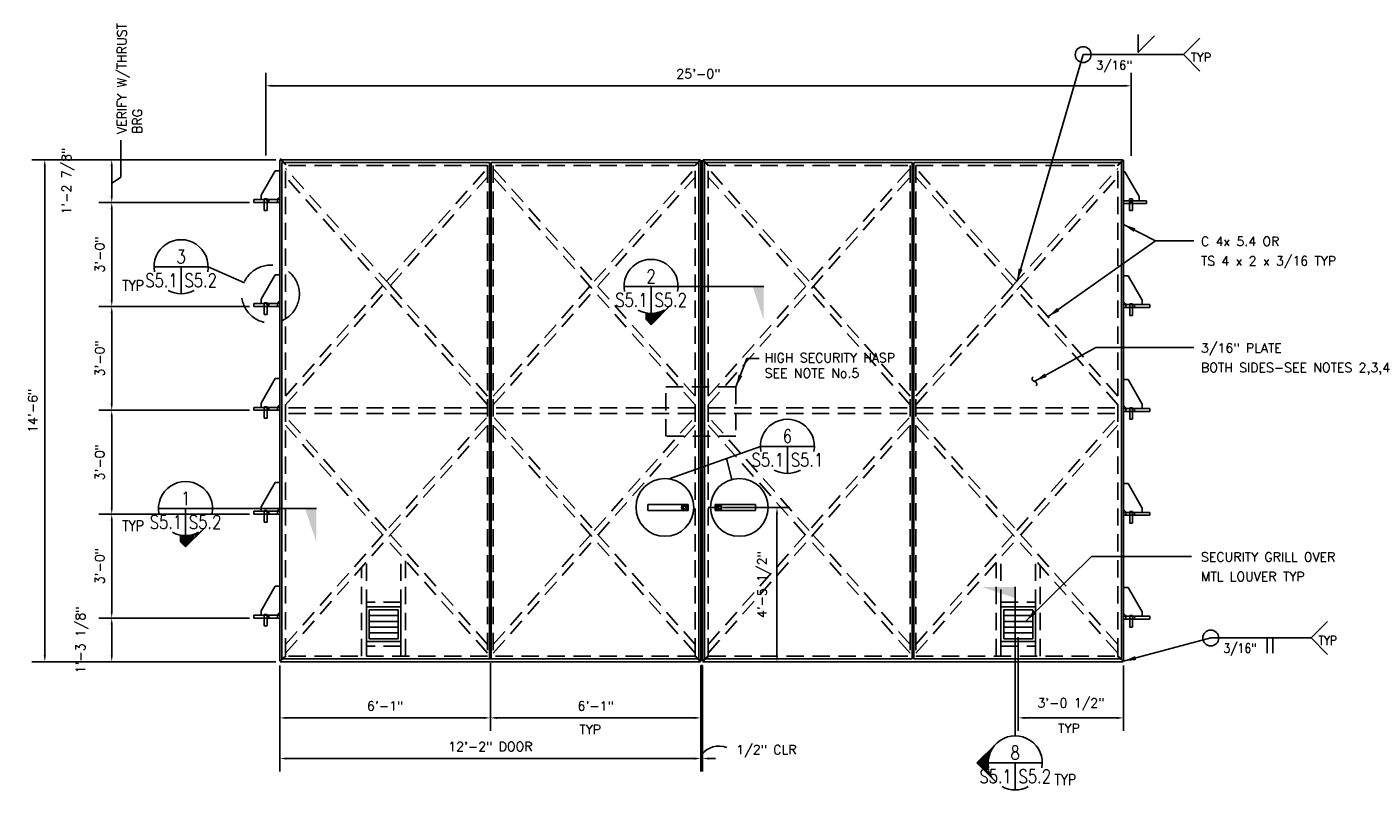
# Model space of a CAD drawing. Header units: feet. Extents: x 2874 to 4198, y -2126 to 3248.
# Tile 1 of 6: x 2889 to 3356, y -2126 to -1861. Entities that reach past the tile are written whole.
import ezdxf
from ezdxf.enums import TextEntityAlignment as Align

# ---------------------------------------------------------------- set-up
doc = ezdxf.new("R2010")
doc.units = ezdxf.units.FT
doc.header["$MEASUREMENT"] = 0
doc.linetypes.add('DASHED', pattern=[0.75, 0.5, -0.25])
doc.linetypes.add('HIDDEN', pattern=[0.375, 0.25, -0.125])
doc.layers.get('0').update_dxf_attribs({"linetype": 'CONTINUOUS'})
doc.layers.get('DEFPOINTS').update_dxf_attribs({"linetype": 'CONTINUOUS'})
for name, color, linetype in [('COM-DIMS', 2, 'CONTINUOUS'), ('S-ANNO-DIMS', 4, 'CONTINUOUS'), ('S-ANNO-TEXT', 2, 'CONTINUOUS'), ('S-ANNO-TEXT-LW10', 2, 'CONTINUOUS'), ('S-ANNO-TEXT-LW15', 2, 'CONTINUOUS'), ('S-ANNO-TEXT-LW15-DASH', 2, 'DASHED'), ('S-DETL-LW04-DASH', 14, 'DASHED'), ('S-DETL-LW15', 4, 'CONTINUOUS'), ('S-DETL-LW15-DASH', 4, 'DASHED'), ('S-DETL-LW15-HIDD', 4, 'HIDDEN')]:
    doc.layers.add(name, color=color, linetype=linetype)
doc.styles.add('DIM-24', font='simplex.shx', dxfattribs={"height": 3.1875})
doc.styles.add('ROMANS', font='simplex.shx')
doc.styles.add('SIMPLEX', font='simplex.shx')
doc.styles.get("Standard").update_dxf_attribs({"font": 'simplex.shx', "height": 0.1})
doc.styles.add('TIGHT', font='SIMPLEX', dxfattribs={"width": 0.85})
doc.dimstyles.new('1TO24', dxfattribs={"dimscale": 24, "dimtxt": 0.125, "dimasz": 0.09375, "dimexe": 0.1875, "dimexo": 0.0625, "dimgap": 0.09375, "dimtad": 1, "dimdec": 4, "dimzin": 3, "dimdsep": 46, "dimlunit": 4, "dimtxsty": 'DIM-24', "dimcen": 0.09375, "dimclrt": 256, "dimadec": 0, "dimazin": 0, "dimtfac": 1, "dimtdec": 4, "dimtofl": 0, "dimtmove": 2, "dimatfit": 3, "dimfxl": 0, "dimfrac": 2, "dimtolj": 1, "dimtzin": 0, "dimarcsym": 0})
doc.dimstyles.new('DIM', dxfattribs={"dimscale": 24, "dimtxt": 0.125, "dimasz": 0.18, "dimexe": 0.09, "dimexo": 0.0625, "dimgap": 0.05, "dimtad": 0, "dimdec": 0, "dimzin": 0, "dimdsep": 46, "dimlunit": 4, "dimtxsty": 'SIMPLEX', "dimcen": 0.09, "dimadec": 0, "dimazin": 0, "dimtfac": 1, "dimtdec": 0, "dimtofl": 0, "dimtmove": 0, "dimatfit": 3, "dimfxl": 0, "dimfrac": 1, "dimtolj": 1, "dimtzin": 0, "dimarcsym": 0})

# ---------------------------------------------------------------- blocks, each defined once
blk = doc.blocks.new('*D14')
at = {"layer": 'DEFPOINTS', "color": 0}
for p in [(2976.62, -2080.73), (3049.62, -2079.91), (3049.62, -2100.36)]:
    blk.add_point(p, dxfattribs=at)
at = {"layer": 'S-ANNO-DIMS', "color": 0, "lineweight": -2}
for p, q in [((2976.62, -2082.23), (2976.62, -2104.86)), ((3049.62, -2081.41), (3049.62, -2104.86)), ((2978.87, -2100.36), (3047.37, -2100.36))]:
    blk.add_line(p, q, dxfattribs=at)
at = {"layer": 'S-ANNO-DIMS', "color": 0}
for points in [[(2978.87, -2099.99), (2978.87, -2100.74), (2976.62, -2100.36)], [(3047.37, -2099.99), (3047.37, -2100.74), (3049.62, -2100.36)]]:
    blk.add_solid(points, dxfattribs=at)
at = {"layer": 'S-ANNO-DIMS', "insert": (3013.12, -2096.22), "char_height": 3.188, "attachment_point": 5, "style": 'DIM-24'}
blk.add_mtext('\\A1;6\'-1"', dxfattribs=at)
blk = doc.blocks.new('*D15')
at = {"layer": 'DEFPOINTS', "color": 0}
for p in [(3049.62, -2079.91), (3122.62, -2080.73), (3122.62, -2100.36)]:
    blk.add_point(p, dxfattribs=at)
at = {"layer": 'S-ANNO-DIMS', "color": 0, "lineweight": -2}
for p, q in [((3122.62, -2082.23), (3122.62, -2104.86)), ((3051.87, -2100.36), (3120.37, -2100.36))]:
    blk.add_line(p, q, dxfattribs=at)
at = {"layer": 'S-ANNO-DIMS', "color": 0}
for points in [[(3051.87, -2099.99), (3051.87, -2100.74), (3049.62, -2100.36)], [(3120.37, -2099.99), (3120.37, -2100.74), (3122.62, -2100.36)]]:
    blk.add_solid(points, dxfattribs=at)
at = {"layer": 'S-ANNO-DIMS', "insert": (3086.12, -2096.22), "char_height": 3.188, "attachment_point": 5, "style": 'DIM-24'}
blk.add_mtext('\\A1;6\'-1"', dxfattribs=at)
blk = doc.blocks.new('*D16')
at = {"layer": 'DEFPOINTS', "color": 0}
for p in [(2976.62, -2080.73), (3122.62, -2080.73), (3122.62, -2114.44)]:
    blk.add_point(p, dxfattribs=at)
at = {"layer": 'S-ANNO-DIMS', "color": 0, "lineweight": -2}
for p, q in [((2976.62, -2082.23), (2976.62, -2118.94)), ((3122.62, -2082.23), (3122.62, -2118.94)), ((2978.87, -2114.44), (3120.37, -2114.44))]:
    blk.add_line(p, q, dxfattribs=at)
at = {"layer": 'S-ANNO-DIMS', "color": 0}
for points in [[(2978.87, -2114.07), (2978.87, -2114.82), (2976.62, -2114.44)], [(3120.37, -2114.07), (3120.37, -2114.82), (3122.62, -2114.44)]]:
    blk.add_solid(points, dxfattribs=at)
at = {"layer": 'S-ANNO-DIMS', "insert": (3049.62, -2110.29), "char_height": 3.1875, "attachment_point": 5, "style": 'DIM-24'}
blk.add_mtext('\\A1;12\'-2" DOOR', dxfattribs=at)
blk = doc.blocks.new('*D17')
at = {"layer": 'DEFPOINTS', "color": 0}
for p in [(2895.14, -1906.91), (2976.79, -1906.91), (2976.79, -2080.91)]:
    blk.add_point(p, dxfattribs=at)
at = {"layer": 'S-ANNO-DIMS', "color": 0, "lineweight": -2}
for p, q in [((2975.29, -1906.91), (2890.64, -1906.91)), ((2895.14, -2078.66), (2895.14, -1909.16)), ((2975.29, -2080.91), (2890.64, -2080.91))]:
    blk.add_line(p, q, dxfattribs=at)
at = {"layer": 'S-ANNO-DIMS', "color": 0}
for points in [[(2894.77, -1909.16), (2895.52, -1909.16), (2895.14, -1906.91)], [(2894.77, -2078.66), (2895.52, -2078.66), (2895.14, -2080.91)]]:
    blk.add_solid(points, dxfattribs=at)
at = {"layer": 'S-ANNO-DIMS', "insert": (2890.99, -1993.91), "char_height": 3.188, "attachment_point": 5, "rotation": 90, "style": 'DIM-24'}
blk.add_mtext('\\A1;14\'-6"', dxfattribs=at)
blk = doc.blocks.new('*D20')
at = {"layer": 'DEFPOINTS', "color": 0}
for p in [(3271.74, -1881.3), (2971.74, -1906.91), (3271.74, -1907.12)]:
    blk.add_point(p, dxfattribs=at)
at = {"layer": 'S-ANNO-DIMS', "color": 0, "lineweight": -2}
for p, q in [((2971.74, -1905.41), (2971.74, -1876.8)), ((3271.74, -1905.62), (3271.74, -1876.8)), ((2973.99, -1881.3), (3269.49, -1881.3))]:
    blk.add_line(p, q, dxfattribs=at)
at = {"layer": 'S-ANNO-DIMS', "color": 0}
for points in [[(2973.99, -1880.92), (2973.99, -1881.67), (2971.74, -1881.3)], [(3269.49, -1880.92), (3269.49, -1881.67), (3271.74, -1881.3)]]:
    blk.add_solid(points, dxfattribs=at)
at = {"layer": 'S-ANNO-DIMS', "insert": (3121.74, -1877.15), "char_height": 3.188, "attachment_point": 5, "style": 'DIM-24'}
blk.add_mtext('\\A1;25\'-0"', dxfattribs=at)
blk = doc.blocks.new('*D21')
at = {"layer": 'DEFPOINTS', "color": 0}
for p in [(3232.62, -2070.91), (3269.12, -2080.73), (3269.12, -2100.36)]:
    blk.add_point(p, dxfattribs=at)
at = {"layer": 'S-ANNO-DIMS', "color": 0, "lineweight": -2}
for p, q in [((3232.62, -2072.41), (3232.62, -2104.86)), ((3269.12, -2082.23), (3269.12, -2104.86)), ((3234.87, -2100.36), (3266.87, -2100.36))]:
    blk.add_line(p, q, dxfattribs=at)
at = {"layer": 'S-ANNO-DIMS', "color": 0}
for points in [[(3234.87, -2099.99), (3234.87, -2100.74), (3232.62, -2100.36)], [(3266.87, -2099.99), (3266.87, -2100.74), (3269.12, -2100.36)]]:
    blk.add_solid(points, dxfattribs=at)
at = {"layer": 'S-ANNO-DIMS', "insert": (3250.87, -2095.68), "char_height": 3.1875, "attachment_point": 5, "style": 'DIM-24'}
blk.add_mtext('\\A1;3\'-0 1/2"', dxfattribs=at)
blk = doc.blocks.new('*D22')
at = {"layer": 'DEFPOINTS', "color": 0}
for p in [(3128.87, -2027.41), (3141.92, -2080.91), (3148.97, -2080.91)]:
    blk.add_point(p, dxfattribs=at)
at = {"layer": 'S-ANNO-DIMS', "color": 0, "lineweight": -2}
for p, q in [((3130.37, -2027.41), (3153.47, -2027.41)), ((3148.97, -2029.66), (3148.97, -2078.66)), ((3143.42, -2080.91), (3153.47, -2080.91))]:
    blk.add_line(p, q, dxfattribs=at)
at = {"layer": 'S-ANNO-DIMS', "color": 0}
for points in [[(3148.59, -2029.66), (3149.34, -2029.66), (3148.97, -2027.41)], [(3148.59, -2078.66), (3149.34, -2078.66), (3148.97, -2080.91)]]:
    blk.add_solid(points, dxfattribs=at)
at = {"layer": 'S-ANNO-DIMS', "insert": (3144.29, -2054.16), "char_height": 3.1875, "attachment_point": 5, "rotation": 90, "style": 'DIM-24'}
blk.add_mtext('\\A1;4\'-5 1/2"', dxfattribs=at)
blk = doc.blocks.new('*D23')
at = {"layer": 'DEFPOINTS', "color": 0}
for p in [(3122.62, -2080.73), (3123.12, -2080.73), (3123.12, -2114.44)]:
    blk.add_point(p, dxfattribs=at)
at = {"layer": 'S-ANNO-DIMS', "color": 0, "lineweight": -2}
for p, q in [((3122.62, -2082.23), (3122.62, -2118.94)), ((3123.12, -2082.23), (3123.12, -2118.94)), ((3120.37, -2114.44), (3118.12, -2114.44)), ((3125.37, -2114.44), (3127.62, -2114.44))]:
    blk.add_line(p, q, dxfattribs=at)
at = {"layer": 'S-ANNO-DIMS', "color": 0}
for points in [[(3120.37, -2114.07), (3120.37, -2114.82), (3122.62, -2114.44)], [(3125.37, -2114.07), (3125.37, -2114.82), (3123.12, -2114.44)]]:
    blk.add_solid(points, dxfattribs=at)
at = {"layer": 'S-ANNO-DIMS', "insert": (3145.3, -2111.92), "char_height": 3.1875, "attachment_point": 5, "style": 'DIM-24'}
blk.add_mtext('\\A1;1/2" CLR', dxfattribs=at)
blk = doc.blocks.new('DETTAG')
at = {"linetype": 'Continuous'}
blk.add_line((-0.25, 0), (0.25, 0), dxfattribs=at)
blk.add_line((0, 0), (0, -0.25))
for start, end in [(349.193077, 190.806923), (241.044976, 298.955024)]:
    blk.add_arc((0, 0), 0.25, start, end)
at = {"style": 'TIGHT', "width": 0.8}
blk.add_attdef('NO', text='', height=0.125, dxfattribs=at).set_placement((0, 0.03125), align=Align.CENTER)
blk.add_attdef('FROM', text='', height=0.125, dxfattribs=at).set_placement((-0.03125, -0.1875), align=Align.RIGHT)
blk.add_attdef('TO', (0.03125, -0.1875), '', height=0.125, dxfattribs=at)
blk = doc.blocks.new('ARROWRW')
for q in [(0.177, 0.177), (0.307, -0.047)]:
    blk.add_line((0.354, 0), q)
at = {"color": 0, "linetype": 'Continuous'}
for p, q in [((0.182, 0.172), (0.182, 0.172)), ((0.195, 0.156), (0.197, 0.156)), ((0.207, 0.141), (0.213, 0.141)), ((0.217, 0.125), (0.229, 0.125)), ((0.225, 0.109), (0.244, 0.109)), ((0.232, 0.094), (0.26, 0.094)), ((0.237, 0.078), (0.275, 0.078)), ((0.242, 0.062), (0.291, 0.062)), ((0.246, 0.047), (0.307, 0.047)), ((0.248, 0.031), (0.322, 0.031)), ((0.25, 0.016), (0.338, 0.016)), ((0.25, 0), (0.354, 0)), ((0.248, -0.031), (0.322, -0.031)), ((0.25, -0.016), (0.338, -0.016))]:
    blk.add_line(p, q, dxfattribs=at)
at = {"linetype": 'Continuous'}
blk.add_line((0.246, -0.047), (0.307, -0.047), dxfattribs=at)
blk = doc.blocks.new('POINT')
blk.add_solid([(0.312, 0), (0, 0.104), (0, 0)])
blk = doc.blocks.new('*D29')
at = {"layer": 'DEFPOINTS', "color": 0}
for p in [(2918.35, -2065.76), (2967.55, -2065.76), (2976.79, -2080.91)]:
    blk.add_point(p, dxfattribs=at)
at = {"layer": 'S-ANNO-DIMS', "color": 0, "lineweight": -2}
for p, q in [((2966.05, -2065.76), (2913.85, -2065.76)), ((2918.35, -2078.66), (2918.35, -2068.01)), ((2975.29, -2080.91), (2913.85, -2080.91))]:
    blk.add_line(p, q, dxfattribs=at)
at = {"layer": 'S-ANNO-DIMS', "color": 0}
for points in [[(2917.97, -2068.01), (2918.72, -2068.01), (2918.35, -2065.76)], [(2917.97, -2078.66), (2918.72, -2078.66), (2918.35, -2080.91)]]:
    blk.add_solid(points, dxfattribs=at)
at = {"layer": 'S-ANNO-DIMS', "insert": (2908.04, -2073.33), "char_height": 3.1875, "attachment_point": 5, "rotation": 90, "style": 'DIM-24'}
blk.add_mtext('\\A1;1\'-3 1/8"', dxfattribs=at)
blk = doc.blocks.new('*D30')
at = {"layer": 'DEFPOINTS', "color": 0}
for p in [(2918.35, -2029.76), (2967.55, -2029.76), (2967.55, -2065.76)]:
    blk.add_point(p, dxfattribs=at)
at = {"layer": 'S-ANNO-DIMS', "color": 0, "lineweight": -2}
for p, q in [((2966.05, -2029.76), (2913.85, -2029.76)), ((2918.35, -2063.51), (2918.35, -2032.01))]:
    blk.add_line(p, q, dxfattribs=at)
at = {"layer": 'S-ANNO-DIMS', "color": 0}
for points in [[(2917.97, -2032.01), (2918.72, -2032.01), (2918.35, -2029.76)], [(2917.97, -2063.51), (2918.72, -2063.51), (2918.35, -2065.76)]]:
    blk.add_solid(points, dxfattribs=at)
at = {"layer": 'S-ANNO-DIMS', "insert": (2914.2, -2047.76), "char_height": 3.188, "attachment_point": 5, "rotation": 90, "style": 'DIM-24'}
blk.add_mtext('\\A1;3\'-0"', dxfattribs=at)
blk = doc.blocks.new('*D31')
at = {"layer": 'DEFPOINTS', "color": 0}
for p in [(2918.35, -1993.76), (2967.55, -1993.76), (2967.55, -2029.76)]:
    blk.add_point(p, dxfattribs=at)
at = {"layer": 'S-ANNO-DIMS', "color": 0, "lineweight": -2}
for p, q in [((2966.05, -1993.76), (2913.85, -1993.76)), ((2918.35, -2027.51), (2918.35, -1996.01))]:
    blk.add_line(p, q, dxfattribs=at)
at = {"layer": 'S-ANNO-DIMS', "color": 0}
for points in [[(2917.97, -1996.01), (2918.72, -1996.01), (2918.35, -1993.76)], [(2917.97, -2027.51), (2918.72, -2027.51), (2918.35, -2029.76)]]:
    blk.add_solid(points, dxfattribs=at)
at = {"layer": 'S-ANNO-DIMS', "insert": (2914.2, -2011.76), "char_height": 3.188, "attachment_point": 5, "rotation": 90, "style": 'DIM-24'}
blk.add_mtext('\\A1;3\'-0"', dxfattribs=at)
blk = doc.blocks.new('*D32')
at = {"layer": 'DEFPOINTS', "color": 0}
for p in [(2918.35, -1957.76), (2967.55, -1957.76), (2967.55, -1993.76)]:
    blk.add_point(p, dxfattribs=at)
at = {"layer": 'S-ANNO-DIMS', "color": 0, "lineweight": -2}
for p, q in [((2966.05, -1957.76), (2913.85, -1957.76)), ((2918.35, -1991.51), (2918.35, -1960.01)), ((2966.05, -1993.76), (2913.85, -1993.76))]:
    blk.add_line(p, q, dxfattribs=at)
at = {"layer": 'S-ANNO-DIMS', "color": 0}
for points in [[(2917.97, -1960.01), (2918.72, -1960.01), (2918.35, -1957.76)], [(2917.97, -1991.51), (2918.72, -1991.51), (2918.35, -1993.76)]]:
    blk.add_solid(points, dxfattribs=at)
at = {"layer": 'S-ANNO-DIMS', "insert": (2914.2, -1975.76), "char_height": 3.188, "attachment_point": 5, "rotation": 90, "style": 'DIM-24'}
blk.add_mtext('\\A1;3\'-0"', dxfattribs=at)
blk = doc.blocks.new('*D33')
at = {"layer": 'DEFPOINTS', "color": 0}
for p in [(2918.35, -1921.76), (2967.55, -1921.76), (2967.55, -1957.76)]:
    blk.add_point(p, dxfattribs=at)
at = {"layer": 'S-ANNO-DIMS', "color": 0, "lineweight": -2}
for p, q in [((2966.05, -1921.76), (2913.85, -1921.76)), ((2918.35, -1955.51), (2918.35, -1924.01))]:
    blk.add_line(p, q, dxfattribs=at)
at = {"layer": 'S-ANNO-DIMS', "color": 0}
for points in [[(2917.97, -1924.01), (2918.72, -1924.01), (2918.35, -1921.76)], [(2917.97, -1955.51), (2918.72, -1955.51), (2918.35, -1957.76)]]:
    blk.add_solid(points, dxfattribs=at)
at = {"layer": 'S-ANNO-DIMS', "insert": (2914.2, -1939.76), "char_height": 3.188, "attachment_point": 5, "rotation": 90, "style": 'DIM-24'}
blk.add_mtext('\\A1;3\'-0"', dxfattribs=at)
blk = doc.blocks.new('*D34')
at = {"layer": 'DEFPOINTS', "color": 0}
for p in [(2918.35, -1906.91), (2918.35, -1906.91), (2918.35, -1921.76)]:
    blk.add_point(p, dxfattribs=at)
at = {"layer": 'S-ANNO-DIMS', "color": 0, "lineweight": -2}
for p, q in [((2916.85, -1906.91), (2913.85, -1906.91)), ((2918.35, -1919.51), (2918.35, -1909.16)), ((2916.85, -1921.76), (2913.85, -1921.76))]:
    blk.add_line(p, q, dxfattribs=at)
at = {"layer": 'S-ANNO-DIMS', "color": 0}
for points in [[(2917.97, -1909.16), (2918.72, -1909.16), (2918.35, -1906.91)], [(2917.97, -1919.51), (2918.72, -1919.51), (2918.35, -1921.76)]]:
    blk.add_solid(points, dxfattribs=at)
at = {"layer": 'S-ANNO-DIMS', "insert": (2903.19, -1914.33), "char_height": 3.1875, "attachment_point": 5, "rotation": 90, "style": 'DIM-24'}
blk.add_mtext('\\A1;1\'-2 7/8"', dxfattribs=at)

msp = doc.modelspace()

# ---------------------------------------------------------------- linework, layer by layer
msp.add_line((3123.11618, -2082.23403), (3122.61618, -2082.23403))
at = {"layer": 'S-ANNO-DIMS'}
for p, q in [((2921.49621, -1900.13921), (2921.49621, -1912.98602)), ((2921.49621, -1912.98602), (2918.27981, -1915.2095)), ((3104.16397, -2026.45648), (3104.16397, -2028.45648)), ((3118.16397, -2026.45648), (3104.16397, -2026.45648)), ((3104.16397, -2028.45648), (3118.16397, -2028.45648)), ((3118.16397, -2028.45648), (3118.16397, -2026.45648)), ((3127.56839, -2026.45648), (3141.56839, -2026.45648)), ((3127.56839, -2028.45648), (3127.56839, -2026.45648)), ((3141.56839, -2028.45648), (3127.56839, -2028.45648)), ((3141.56839, -2026.45648), (3141.56839, -2028.45648))]:
    msp.add_line(p, q, dxfattribs=at)
msp.add_arc((3128.7415, -2117.28954), 7.19952, 66.8342741, 145.0462138, dxfattribs=at)
at = {"layer": 'S-ANNO-TEXT'}
for p, q in [((2951.77272, -1944.00371), (2964.33294, -1949.5863)), ((3143.21345, -2006.24729), (3111.59446, -2017.50805)), ((3131.41884, -2010.44782), (3133.35641, -2017.73389)), ((3218.29516, -2115.95332), (3224.92429, -2109.3242)), ((3222.47611, -2113.60957), (3220.63891, -2113.60957)), ((3222.64793, -2113.02363), (3221.22485, -2113.02363)), ((3222.86255, -2112.4377), (3221.81078, -2112.4377)), ((3223.12324, -2111.85176), (3222.39672, -2111.85176)), ((3223.43442, -2111.26582), (3222.98266, -2111.26582)), ((3223.80219, -2110.67988), (3223.5686, -2110.67988)), ((3224.23505, -2110.09395), (3224.15453, -2110.09395)), ((3224.74543, -2109.50801), (3224.74047, -2109.50801)), ((3222.17841, -2115.95332), (3218.29516, -2115.95332)), ((3218.29516, -2115.95332), (3224.92429, -2122.58245)), ((3222.17841, -2115.95332), (3218.29516, -2115.95332)), ((3222.19674, -2115.36738), (3218.8811, -2115.36738)), ((3222.19674, -2116.53926), (3218.8811, -2116.53926)), ((3222.25194, -2114.78145), (3219.46703, -2114.78145)), ((3222.25194, -2117.1252), (3219.46703, -2117.1252)), ((3222.34468, -2114.19551), (3220.05297, -2114.19551)), ((3222.34468, -2117.71113), (3220.05297, -2117.71113)), ((3222.47611, -2118.29707), (3220.63891, -2118.29707)), ((3222.64793, -2118.88301), (3221.22485, -2118.88301)), ((3222.86255, -2119.46895), (3221.81078, -2119.46895)), ((3223.12324, -2120.05488), (3222.39672, -2120.05488)), ((3223.43442, -2120.64082), (3222.98266, -2120.64082)), ((3223.80219, -2121.22676), (3223.5686, -2121.22676)), ((3224.23505, -2121.8127), (3224.15453, -2121.8127)), ((3224.74543, -2122.39863), (3224.74047, -2122.39863))]:
    msp.add_line(p, q, dxfattribs=at)
for points in [[(3144.38016, -1950.82246), (3114.70575, -1950.82246)], [(2989.29193, -2027.82167), (2953.3104, -2027.82167)], [(3231.55341, -2054.94412), (3231.55341, -2106.57832)]]:
    msp.add_lwpolyline(points, dxfattribs=at)
for centre, radius, start, end in [((3238.27961, -1982.88368), 0.85574, 123.5396979, 266.5173773), ((3238.08234, -1984.68359), 0.95684, 321.5832009, 81.2664867)]:
    msp.add_arc(centre, radius, start, end, dxfattribs=at)
at = {"layer": 'S-ANNO-TEXT-LW10'}
for p, q in [((3274.09303, -1869.71394), (3279.8027, -1864.00428)), ((3274.14052, -1869.71394), (3274.14052, -1863.56419)), ((3289.90269, -1870.49327), (3295.61236, -1864.7836)), ((3289.90269, -1870.49327), (3295.61236, -1876.20294)), ((3334.13224, -2072.6711), (3339.84191, -2066.96143)), ((3318.86334, -2077.89483), (3318.86334, -2072.6711)), ((3320.91376, -2077.89483), (3320.91376, -2072.6711)), ((3334.13224, -2072.6711), (3339.84191, -2078.38077))]:
    msp.add_line(p, q, dxfattribs=at)
for centre in [(3255.11732, -1870.49327), (3299.34687, -2072.6711)]:
    msp.add_circle(centre, 2.75478, dxfattribs=at)
at = {"layer": 'S-ANNO-TEXT-LW15'}
for p, q in [((3269.5837, -1911.13047), (3269.11618, -1911.13047)), ((3049.36618, -2079.9108), (3049.86618, -2079.9108))]:
    msp.add_line(p, q, dxfattribs=at)
at = {"layer": 'S-ANNO-TEXT-LW15-DASH', "ltscale": 24}
msp.add_circle((2973.39296, -1953.47521), 10.01323, dxfattribs=at)
at = {"layer": 'S-ANNO-TEXT-LW15-DASH', "linetype": 'Continuous', "ltscale": 24}
for centre in [(3110.11113, -2027.4108), (3135.92977, -2027.4108)]:
    msp.add_circle(centre, 10.01323, dxfattribs=at)
at = {"layer": 'S-DETL-LW04-DASH', "ltscale": 18}
for p, q in [((3118.16397, -2026.45648), (3114.41262, -2026.45648)), ((3128.86618, -2027.4108), (3125.11591, -2027.4108)), ((3127.56839, -2026.45648), (3131.31973, -2026.45648))]:
    msp.add_line(p, q, dxfattribs=at)
at = {"layer": 'S-DETL-LW15'}
for p, q in [((2976.61618, -1906.71258), (2977.4394, -1907.5358)), ((2976.61618, -2080.73403), (2976.61618, -1907.08758)), ((2976.79296, -1906.5358), (2977.79296, -1907.5358)), ((3122.4394, -1906.9108), (2976.79296, -1906.9108)), ((2977.36618, -1907.9108), (2977.36618, -2079.9108)), ((3049.36618, -1907.9108), (2977.36618, -1907.9108)), ((3049.36618, -1907.9108), (3049.36618, -2079.9108)), ((3049.86618, -1907.9108), (3049.86618, -2079.9108)), ((3121.86618, -1907.9108), (3049.86618, -1907.9108)), ((3121.4394, -1907.9108), (3122.4394, -1906.9108)), ((3122.61618, -1907.08758), (3121.79296, -1907.9108)), ((3121.86618, -1907.9108), (3121.86618, -2079.9108)), ((3122.61618, -2080.73403), (3122.61618, -1907.08758)), ((3123.11618, -2080.73403), (3123.11618, -1907.08758)), ((3123.11618, -1907.08758), (3123.9394, -1907.9108)), ((3123.29296, -1906.9108), (3268.9394, -1906.9108)), ((3124.29296, -1907.9108), (3123.29296, -1906.9108)), ((3123.86618, -1907.9108), (3123.86618, -2079.9108)), ((3123.86618, -1907.9108), (3195.86618, -1907.9108)), ((3195.86618, -1907.9108), (3195.86618, -2079.9108)), ((3196.36618, -1907.9108), (3196.36618, -2079.9108)), ((3196.36618, -1907.9108), (3268.36618, -1907.9108)), ((3268.9394, -1906.9108), (3267.9394, -1907.9108)), ((3269.11618, -1907.08758), (3268.29296, -1907.9108)), ((3268.36618, -1907.9108), (3268.36618, -2079.9108)), ((3269.11618, -2080.73403), (3269.11618, -1907.08758)), ((2970.11618, -1919.25547), (2975.02366, -1910.75547)), ((2975.02366, -1910.75547), (2976.61618, -1910.75547)), ((2976.61618, -1910.75547), (2976.61618, -1919.75547)), ((2976.61618, -1921.75547), (2976.61618, -1910.75547)), ((2976.61618, -1910.75547), (2976.61618, -1919.75547)), ((3269.11618, -1911.13047), (3269.11618, -1920.13047)), ((3269.11618, -1911.13047), (3269.11618, -1920.13047)), ((3269.11618, -1922.13047), (3269.11618, -1911.13047)), ((3274.49118, -1919.63047), (3269.5837, -1911.13047)), ((2967.55368, -1920.75547), (2976.61618, -1920.75547)), ((2967.55368, -1920.75547), (2967.55368, -1921.75547)), ((2967.55368, -1921.75547), (2976.61618, -1921.75547)), ((2970.11618, -1920.75547), (2970.11618, -1919.25547)), ((2971.24118, -1920.50547), (2971.24118, -1924.50547)), ((2971.24118, -1920.50547), (2972.24118, -1920.50547)), ((2972.24118, -1920.50547), (2972.24118, -1924.50547)), ((2972.86618, -1920.75547), (2972.86618, -1921.75547)), ((2976.61618, -1919.75547), (2975.61618, -1920.75547)), ((2975.86618, -1920.75547), (2975.86618, -1921.75547)), ((2976.61618, -1920.75547), (2976.61618, -1921.75547)), ((2976.61618, -1920.75547), (2976.61618, -1921.75547)), ((3269.11618, -1921.13047), (3269.11618, -1922.13047)), ((3269.11618, -1921.13047), (3269.11618, -1922.13047)), ((3277.05368, -1921.13047), (3269.11618, -1921.13047)), ((3277.05368, -1922.13047), (3269.11618, -1922.13047)), ((3271.19881, -1920.51557), (3271.19881, -1924.51557)), ((3272.19881, -1920.51557), (3271.19881, -1920.51557)), ((3271.74118, -1921.13047), (3271.74118, -1922.13047)), ((3272.19881, -1920.51557), (3272.19881, -1924.51557)), ((3274.49118, -1921.13047), (3274.49118, -1919.63047)), ((3277.05368, -1921.13047), (3277.05368, -1922.13047)), ((2971.24118, -1924.50547), (2972.24118, -1924.50547)), ((3272.19881, -1924.51557), (3271.19881, -1924.51557)), ((2970.11618, -1955.25547), (2975.02366, -1946.75547)), ((2975.02366, -1946.75547), (2976.61618, -1946.75547)), ((2976.61618, -1946.75547), (2976.61618, -1955.75547)), ((3270.7087, -1947.13047), (3269.11618, -1947.13047)), ((3269.11618, -1947.13047), (3269.11618, -1956.13047)), ((3275.61618, -1955.63047), (3270.7087, -1947.13047)), ((2970.11618, -1956.75547), (2970.11618, -1955.25547)), ((2967.55368, -1956.75547), (2976.61618, -1956.75547)), ((2967.55368, -1956.75547), (2967.55368, -1957.75547)), ((2967.55368, -1957.75547), (2976.61618, -1957.75547)), ((2971.24118, -1956.50547), (2971.24118, -1960.50547)), ((2971.24118, -1956.50547), (2972.24118, -1956.50547)), ((2972.24118, -1956.50547), (2972.24118, -1960.50547)), ((2972.86618, -1956.75547), (2972.86618, -1957.75547)), ((2976.61618, -1955.75547), (2975.61618, -1956.75547)), ((2975.86618, -1956.75547), (2975.86618, -1957.75547)), ((2976.61618, -1956.75547), (2976.61618, -1957.75547)), ((3269.11618, -1956.13047), (3270.11618, -1957.13047)), ((3278.17868, -1957.13047), (3269.11618, -1957.13047)), ((3269.11618, -1957.13047), (3269.11618, -1958.13047)), ((3278.17868, -1958.13047), (3269.11618, -1958.13047)), ((3269.86618, -1957.13047), (3269.86618, -1958.13047)), ((3271.24118, -1956.88047), (3271.24118, -1960.88047)), ((3272.24118, -1956.88047), (3271.24118, -1956.88047)), ((3272.24118, -1956.88047), (3272.24118, -1960.88047)), ((3272.86618, -1957.13047), (3272.86618, -1958.13047)), ((3275.61618, -1957.13047), (3275.61618, -1955.63047)), ((3278.17868, -1957.13047), (3278.17868, -1958.13047)), ((2971.24118, -1960.50547), (2972.24118, -1960.50547)), ((3272.24118, -1960.88047), (3271.24118, -1960.88047)), ((2970.11618, -1991.25547), (2975.02366, -1982.75547)), ((2975.02366, -1982.75547), (2976.61618, -1982.75547)), ((2976.61618, -1982.75547), (2976.61618, -1991.75547)), ((3270.7087, -1983.13047), (3269.11618, -1983.13047)), ((3269.11618, -1983.13047), (3269.11618, -1992.13047)), ((3275.61618, -1991.63047), (3270.7087, -1983.13047)), ((2970.11618, -1992.75547), (2970.11618, -1991.25547)), ((2971.24118, -1992.50547), (2971.24118, -1996.50547)), ((2971.24118, -1992.50547), (2972.24118, -1992.50547)), ((2972.24118, -1992.50547), (2972.24118, -1996.50547)), ((2976.61618, -1991.75547), (2975.61618, -1992.75547)), ((3269.11618, -1992.13047), (3270.11618, -1993.13047)), ((3275.61618, -1993.13047), (3275.61618, -1991.63047)), ((2967.55368, -1992.75547), (2976.61618, -1992.75547)), ((2967.55368, -1992.75547), (2967.55368, -1993.75547)), ((2967.55368, -1993.75547), (2976.61618, -1993.75547)), ((2971.24118, -1996.50547), (2972.24118, -1996.50547)), ((2972.86618, -1992.75547), (2972.86618, -1993.75547)), ((2975.86618, -1992.75547), (2975.86618, -1993.75547)), ((2976.61618, -1992.75547), (2976.61618, -1993.75547)), ((3278.17868, -1993.13047), (3269.11618, -1993.13047)), ((3269.11618, -1993.13047), (3269.11618, -1994.13047)), ((3278.17868, -1994.13047), (3269.11618, -1994.13047)), ((3269.86618, -1993.13047), (3269.86618, -1994.13047)), ((3271.24118, -1992.88047), (3271.24118, -1996.88047)), ((3272.24118, -1992.88047), (3271.24118, -1992.88047)), ((3272.24118, -1996.88047), (3271.24118, -1996.88047)), ((3272.24118, -1992.88047), (3272.24118, -1996.88047)), ((3272.86618, -1993.13047), (3272.86618, -1994.13047)), ((3278.17868, -1993.13047), (3278.17868, -1994.13047)), ((2970.11618, -2027.25547), (2975.02366, -2018.75547)), ((2975.02366, -2018.75547), (2976.61618, -2018.75547)), ((2976.61618, -2018.75547), (2976.61618, -2027.75547)), ((3270.7087, -2019.13047), (3269.11618, -2019.13047)), ((3269.11618, -2019.13047), (3269.11618, -2028.13047)), ((3275.61618, -2027.63047), (3270.7087, -2019.13047)), ((2967.55368, -2028.75547), (2976.61618, -2028.75547)), ((2967.55368, -2028.75547), (2967.55368, -2029.75547)), ((2967.55368, -2029.75547), (2976.61618, -2029.75547)), ((2970.11618, -2028.75547), (2970.11618, -2027.25547)), ((2971.24118, -2028.50547), (2971.24118, -2032.50547)), ((2971.24118, -2028.50547), (2972.24118, -2028.50547)), ((2972.24118, -2028.50547), (2972.24118, -2032.50547)), ((2972.86618, -2028.75547), (2972.86618, -2029.75547)), ((2976.61618, -2027.75547), (2975.61618, -2028.75547)), ((2975.86618, -2028.75547), (2975.86618, -2029.75547)), ((2976.61618, -2028.75547), (2976.61618, -2029.75547)), ((3269.11618, -2028.13047), (3270.11618, -2029.13047)), ((3278.17868, -2029.13047), (3269.11618, -2029.13047)), ((3269.11618, -2029.13047), (3269.11618, -2030.13047)), ((3269.86618, -2029.13047), (3269.86618, -2030.13047)), ((3271.24118, -2028.88047), (3271.24118, -2032.88047)), ((3272.24118, -2028.88047), (3271.24118, -2028.88047)), ((3272.24118, -2028.88047), (3272.24118, -2032.88047)), ((3272.86618, -2029.13047), (3272.86618, -2030.13047)), ((3275.61618, -2029.13047), (3275.61618, -2027.63047)), ((3278.17868, -2029.13047), (3278.17868, -2030.13047)), ((2971.24118, -2032.50547), (2972.24118, -2032.50547)), ((3278.17868, -2030.13047), (3269.11618, -2030.13047)), ((3272.24118, -2032.88047), (3271.24118, -2032.88047)), ((2970.11618, -2063.25547), (2975.02366, -2054.75547)), ((2975.02366, -2054.75547), (2976.61618, -2054.75547)), ((2976.61618, -2054.75547), (2976.61618, -2063.75547)), ((3269.11618, -2055.13047), (3269.11618, -2064.13047)), ((3270.7087, -2055.13047), (3269.11618, -2055.13047)), ((3275.61618, -2063.63047), (3270.7087, -2055.13047)), ((3006.61618, -2073.9108), (3006.61618, -2061.9108)), ((3018.61618, -2061.9108), (3006.61618, -2061.9108)), ((3018.61618, -2073.9108), (3018.61618, -2061.9108)), ((3226.61618, -2061.9108), (3238.61618, -2061.9108)), ((3226.61618, -2073.9108), (3226.61618, -2061.9108)), ((3238.61618, -2073.9108), (3238.61618, -2061.9108)), ((2967.55368, -2064.75547), (2967.55368, -2065.75547)), ((2967.55368, -2064.75547), (2976.61618, -2064.75547)), ((2967.55368, -2065.75547), (2976.61618, -2065.75547)), ((2970.11618, -2064.75547), (2970.11618, -2063.25547)), ((2971.24118, -2064.50547), (2972.24118, -2064.50547)), ((2971.24118, -2064.50547), (2971.24118, -2068.50547)), ((2972.24118, -2064.50547), (2972.24118, -2068.50547)), ((2972.86618, -2064.75547), (2972.86618, -2065.75547)), ((2976.61618, -2063.75547), (2975.61618, -2064.75547)), ((2975.86618, -2064.75547), (2975.86618, -2065.75547)), ((2976.61618, -2064.75547), (2976.61618, -2065.75547)), ((3017.61618, -2062.9108), (3007.61618, -2062.9108)), ((3007.61618, -2072.9108), (3007.61618, -2062.9108)), ((3017.61618, -2064.9108), (3007.61618, -2064.9108)), ((3017.61618, -2066.9108), (3007.61618, -2066.9108)), ((3017.61618, -2072.9108), (3017.61618, -2062.9108)), ((3227.61618, -2062.9108), (3237.61618, -2062.9108)), ((3227.61618, -2072.9108), (3227.61618, -2062.9108)), ((3227.61618, -2064.9108), (3237.61618, -2064.9108)), ((3227.61618, -2066.9108), (3237.61618, -2066.9108)), ((3237.61618, -2072.9108), (3237.61618, -2062.9108)), ((3269.11618, -2064.13047), (3270.11618, -2065.13047)), ((3278.17868, -2065.13047), (3269.11618, -2065.13047)), ((3269.11618, -2065.13047), (3269.11618, -2066.13047)), ((3278.17868, -2066.13047), (3269.11618, -2066.13047)), ((3269.86618, -2065.13047), (3269.86618, -2066.13047)), ((3272.24118, -2064.88047), (3271.24118, -2064.88047)), ((3271.24118, -2064.88047), (3271.24118, -2068.88047)), ((3272.24118, -2064.88047), (3272.24118, -2068.88047)), ((3272.86618, -2065.13047), (3272.86618, -2066.13047)), ((3275.61618, -2065.13047), (3275.61618, -2063.63047)), ((3278.17868, -2065.13047), (3278.17868, -2066.13047)), ((2971.24118, -2068.50547), (2972.24118, -2068.50547)), ((3017.61618, -2068.9108), (3007.61618, -2068.9108)), ((3017.61618, -2070.9108), (3007.61618, -2070.9108)), ((3227.61618, -2068.9108), (3237.61618, -2068.9108)), ((3227.61618, -2070.9108), (3237.61618, -2070.9108)), ((3272.24118, -2068.88047), (3271.24118, -2068.88047)), ((3006.61618, -2073.9108), (3006.61618, -2078.9108)), ((3018.61618, -2073.9108), (3006.61618, -2073.9108)), ((3017.61618, -2072.9108), (3007.61618, -2072.9108)), ((3018.61618, -2073.9108), (3018.61618, -2078.9108)), ((3226.61618, -2073.9108), (3238.61618, -2073.9108)), ((3226.61618, -2073.9108), (3226.61618, -2078.9108)), ((3227.61618, -2072.9108), (3237.61618, -2072.9108)), ((3238.61618, -2073.9108), (3238.61618, -2078.9108)), ((3122.4394, -2080.9108), (2976.79296, -2080.9108)), ((3049.36618, -2079.9108), (2977.36618, -2079.9108)), ((3121.86618, -2079.9108), (3049.86618, -2079.9108)), ((3121.4394, -2079.9108), (3122.4394, -2080.9108)), ((3121.79296, -2079.9108), (3122.61618, -2080.73403)), ((3123.9394, -2079.9108), (3123.11618, -2080.73403)), ((3124.29296, -2079.9108), (3123.29296, -2080.9108)), ((3123.29296, -2080.9108), (3268.9394, -2080.9108)), ((3123.86618, -2079.9108), (3195.86618, -2079.9108)), ((3196.36618, -2079.9108), (3268.36618, -2079.9108))]:
    msp.add_line(p, q, dxfattribs=at)
for centre, radius in [((3116.86618, -2027.4108), 1), ((3116.86618, -2027.4108), 0.5), ((3128.86618, -2027.4108), 1), ((3128.86618, -2027.4108), 0.5)]:
    msp.add_circle(centre, radius, dxfattribs=at)
at = {"layer": 'S-DETL-LW15-DASH'}
for p, q in [((2977.4394, -2079.9108), (2976.61618, -2080.73403)), ((2977.79296, -2079.9108), (2976.79296, -2080.9108)), ((3267.9394, -2079.9108), (3268.9394, -2080.9108)), ((3268.29296, -2079.9108), (3269.11618, -2080.73403))]:
    msp.add_line(p, q, dxfattribs=at)
at = {"layer": 'S-DETL-LW15-HIDD', "ltscale": 24}
for p, q in [((2977.4394, -1907.5358), (2978.61618, -1908.71258)), ((2977.79296, -1907.5358), (2978.79296, -1908.5358)), ((3120.4394, -1908.9108), (3121.4394, -1907.9108)), ((3120.61618, -1909.08758), (3121.79296, -1907.9108)), ((3125.11618, -1909.08758), (3123.9394, -1907.9108)), ((3125.29296, -1908.9108), (3124.29296, -1907.9108)), ((3267.9394, -1907.9108), (3266.9394, -1908.9108)), ((3268.29296, -1907.9108), (3267.11618, -1909.08758)), ((2978.61618, -2078.73403), (2978.61618, -1909.08758)), ((3014.95779, -1950.53567), (2978.61618, -1909.9108)), ((3013.61618, -1952.03542), (2978.61618, -1912.91003)), ((3048.61618, -1908.9108), (2978.79296, -1908.9108)), ((3013.61618, -1949.03593), (3048.61618, -1909.9108)), ((3014.95779, -1950.53567), (3048.61618, -1912.91003)), ((3048.61618, -1908.9108), (3048.61618, -2078.9108)), ((3120.4394, -1908.9108), (3050.61618, -1908.9108)), ((3050.61618, -1908.9108), (3050.61618, -2078.9108)), ((3120.61618, -1988.91106), (3050.61618, -1909.9108)), ((3120.61618, -1991.9108), (3050.61618, -1912.91003)), ((3085.61618, -1949.03593), (3120.61618, -1909.9108)), ((3086.95779, -1950.53567), (3120.61618, -1912.91003)), ((3120.61618, -2078.73403), (3120.61618, -1909.08758)), ((3125.11618, -2078.73403), (3125.11618, -1909.08758)), ((3160.11618, -1949.03593), (3125.11618, -1909.9108)), ((3125.11618, -1988.91106), (3195.11618, -1909.9108)), ((3158.77456, -1950.53567), (3125.11618, -1912.91003)), ((3125.11618, -1991.9108), (3195.11618, -1912.91003)), ((3125.29296, -1908.9108), (3195.11618, -1908.9108)), ((3195.11618, -1908.9108), (3195.11618, -2078.9108)), ((3197.11618, -1908.9108), (3197.11618, -2078.9108)), ((3197.11618, -1908.9108), (3266.9394, -1908.9108)), ((3232.11618, -1949.03593), (3197.11618, -1909.9108)), ((3230.77456, -1950.53567), (3197.11618, -1912.91003)), ((3230.77456, -1950.53567), (3267.11618, -1909.9108)), ((3232.11618, -1952.03542), (3267.11618, -1912.91003)), ((3267.11618, -2078.73403), (3267.11618, -1909.08758)), ((2978.61618, -1988.91106), (3012.27456, -1950.53567)), ((3048.61618, -1988.91106), (3014.95779, -1950.53567)), ((3050.61618, -1988.91106), (3084.27456, -1950.53567)), ((3195.11618, -1988.91106), (3161.45779, -1950.53567)), ((3197.11618, -1988.91106), (3230.77456, -1950.53567)), ((3267.11618, -1988.91106), (3233.45779, -1950.53567)), ((2978.61618, -1991.9108), (3013.61618, -1952.03542)), ((3048.61618, -1991.9108), (3013.61618, -1952.03542)), ((3050.61618, -1991.9108), (3085.61618, -1952.03542)), ((3195.11618, -1991.9108), (3160.11618, -1952.03542)), ((3197.11618, -1991.9108), (3232.11618, -1952.03542)), ((3267.11618, -1991.9108), (3232.11618, -1952.03542)), ((3048.61618, -1992.9108), (2978.61618, -1992.9108)), ((3048.61618, -1994.9108), (2978.61618, -1994.9108)), ((2978.61618, -2074.91106), (3048.61618, -1995.9108)), ((3013.61618, -2035.41093), (2978.61618, -1995.9108)), ((3120.61618, -1992.9108), (3050.61618, -1992.9108)), ((3120.61618, -1994.9108), (3050.61618, -1994.9108)), ((3120.61618, -2074.91106), (3050.61618, -1995.9108)), ((3085.61618, -2035.41093), (3120.61618, -1995.9108)), ((3125.11618, -1992.9108), (3195.11618, -1992.9108)), ((3125.11618, -1994.9108), (3195.11618, -1994.9108)), ((3125.11618, -2074.91106), (3195.11618, -1995.9108)), ((3160.11618, -2035.41093), (3125.11618, -1995.9108)), ((3197.11618, -1992.9108), (3267.11618, -1992.9108)), ((3197.11618, -1994.9108), (3267.11618, -1994.9108)), ((3267.11618, -2074.91106), (3197.11618, -1995.9108)), ((3232.11618, -2035.41093), (3267.11618, -1995.9108)), ((2978.61618, -2077.9108), (3048.61618, -1998.91003)), ((3012.27456, -2036.91067), (2978.61618, -1998.91003)), ((3120.61618, -2077.9108), (3050.61618, -1998.91003)), ((3086.95779, -2036.91067), (3120.61618, -1998.91003)), ((3125.11618, -2077.9108), (3195.11618, -1998.91003)), ((3158.77456, -2036.91067), (3125.11618, -1998.91003)), ((3267.11618, -2077.9108), (3197.11618, -1998.91003)), ((3233.45779, -2036.91067), (3267.11618, -1998.91003)), ((3048.61618, -2077.9108), (3013.61618, -2038.41042)), ((3048.61618, -2074.91106), (3014.95779, -2036.91067)), ((3050.61618, -2074.91106), (3084.27456, -2036.91067)), ((3050.61618, -2077.9108), (3085.61618, -2038.41042)), ((3195.11618, -2077.9108), (3160.11618, -2038.41042)), ((3195.11618, -2074.91106), (3161.45779, -2036.91067)), ((3197.11618, -2074.91106), (3230.77456, -2036.91067)), ((3197.11618, -2077.9108), (3232.11618, -2038.41042)), ((3004.99118, -2078.9108), (3004.99118, -2048.14444)), ((3006.61618, -2061.9108), (3006.61618, -2046.3105)), ((3018.61618, -2061.9108), (3018.61618, -2044.05333)), ((3020.24118, -2078.9108), (3020.24118, -2045.88728)), ((3224.99118, -2078.9108), (3224.99118, -2046.45157)), ((3226.61618, -2061.9108), (3226.61618, -2044.61762)), ((3238.61618, -2061.9108), (3238.61618, -2045.7462)), ((3240.24118, -2078.9108), (3240.24118, -2047.58015)), ((3018.61618, -2060.2858), (3006.61618, -2060.2858)), ((3226.61618, -2060.2858), (3238.61618, -2060.2858)), ((3018.61618, -2075.5358), (3006.61618, -2075.5358)), ((3226.61618, -2075.5358), (3238.61618, -2075.5358)), ((2977.79296, -2079.9108), (2978.79296, -2078.9108)), ((3048.61618, -2078.9108), (2978.79296, -2078.9108)), ((3120.4394, -2078.9108), (3050.61618, -2078.9108)), ((3120.4394, -2078.9108), (3121.4394, -2079.9108)), ((3120.61618, -2078.73403), (3121.79296, -2079.9108)), ((3125.11618, -2078.73403), (3123.9394, -2079.9108)), ((3125.29296, -2078.9108), (3124.29296, -2079.9108)), ((3125.29296, -2078.9108), (3195.11618, -2078.9108)), ((3197.11618, -2078.9108), (3266.9394, -2078.9108)), ((3267.9394, -2079.9108), (3266.9394, -2078.9108)), ((3268.29296, -2079.9108), (3267.11618, -2078.73403))]:
    msp.add_line(p, q, dxfattribs=at)
at = {"layer": 'S-DETL-LW15-HIDD'}
msp.add_line((2977.4394, -2079.9108), (2978.61618, -2078.73403), dxfattribs=at)
at = {"layer": 'S-DETL-LW15-HIDD', "ltscale": 24}
msp.add_lwpolyline([(3110.4911, -1985.66589), (3134.75683, -1985.66589), (3134.75683, -2002.77644), (3110.4911, -2002.77644)], close=True, dxfattribs=at)

# ---------------------------------------------------------------- block references
at = {"layer": 'S-ANNO-TEXT', "xscale": 37.5000002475, "yscale": 37.5000002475, "zscale": 37.5000002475}
for p, values in [((2942.39772, -1944.00371), {'NO': '3', 'FROM': 'S5.1', 'TO': 'S5.2'}), ((3105.33075, -1950.82246), {'NO': '2', 'FROM': 'S5.1', 'TO': 'S5.2'}), ((3152.58845, -2006.24729), {'NO': '6', 'FROM': 'S5.1', 'TO': 'S5.1'}), ((2943.9354, -2027.82167), {'NO': '1', 'FROM': 'S5.1', 'TO': 'S5.2'}), ((3231.55341, -2115.95332), {'NO': '8', 'FROM': 'S5.1', 'TO': 'S5.2'})]:
    msp.add_blockref('DETTAG', p, dxfattribs=at).add_auto_attribs(values)
at = {"layer": 'S-ANNO-TEXT', "yscale": 37.5000002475, "zscale": 37.5000002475}
for name, p, xscale, rotation in [('POINT', (3144.37986, -1950.82246), -37.5000002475, 89.99999999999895), ('ARROWRW', (3105.33075, -1950.82246), 37.5000002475, 269.9999999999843), ('POINT', (2989.29163, -2027.82167), -37.5000002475, 89.99999999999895), ('ARROWRW', (2943.9354, -2027.82167), 37.5000002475, 269.9999999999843), ('POINT', (3231.55341, -2054.94442), 37.5000002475, 180.000000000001)]:
    msp.add_blockref(name, p, dxfattribs=dict(at, xscale=xscale, rotation=rotation))

# ---------------------------------------------------------------- texts
at = {"layer": 'COM-DIMS', "style": 'SIMPLEX'}
for s, p in [('TYP', (3292.48284, -1872.93046)), ('3/16"', (3259.56537, -1875.64244))]:
    msp.add_text(s, height=3, dxfattribs=at).set_placement(p)
at = {"layer": 'S-ANNO-DIMS', "style": 'DIM-24'}
for p in [(3080.45108, -2105.96295), (3246.40644, -2105.57892)]:
    msp.add_text('TYP', height=3.1875, dxfattribs=at).set_placement(p)
at = {"layer": 'S-ANNO-DIMS', "insert": (2920.27069, -1897.93125), "char_height": 3.1875, "width": 38.8441913, "attachment_point": 1, "rotation": 90}
msp.add_mtext('VERIFY W/THRUST\\PBRG', dxfattribs=at)
at = {"layer": 'S-ANNO-TEXT-LW10', "style": 'TIGHT', "width": 0.85}
for p in [(2921.98219, -1948.60914), (2921.98219, -2031.93527), (3245.16768, -2119.87329)]:
    msp.add_text('TYP', height=3.75, dxfattribs=at).set_placement(p, align=Align.TOP_LEFT)
at = {"layer": 'S-ANNO-TEXT-LW10', "style": 'ROMANS', "width": 0.85}
for s, p in [('TYP', (3336.71239, -2075.10829)), ('3/16"', (3303.79492, -2077.82027))]:
    msp.add_text(s, height=3.1875, dxfattribs=at).set_placement(p)
at = {"layer": 'S-ANNO-TEXT-LW15', "style": 'DIM-24'}
for s, p in [('C 4x 5.4 OR', (3295.96003, -1936.78254)), ('TS 4 x 2 x 3/16 TYP', (3295.96003, -1943.57275)), ('3/16" PLATE ', (3295.96003, -1973.75145)), ('BOTH SIDES-SEE NOTES 2,3,4', (3295.96003, -1980.54166)), ('SECURITY GRILL OVER', (3295.96003, -2046.18035)), ('MTL LOUVER TYP', (3295.96003, -2052.97056))]:
    msp.add_text(s, height=3.1875, dxfattribs=at).set_placement(p)
at = {"layer": 'S-ANNO-TEXT-LW15', "insert": (3144.7091, -1973.96993), "char_height": 3.1875, "width": 56.8205531, "attachment_point": 1, "style": 'DIM-24'}
msp.add_mtext('HIGH SECURITY HASP\\PSEE NOTE No.5', dxfattribs=at)

# ---------------------------------------------------------------- dimensions: what is measured, and where the dimension line sits
at = {"layer": 'S-ANNO-DIMS'}
for base, p1, p2, picture, middle in [((3271.74118, -1881.29728), (2971.74118, -1906.9108), (3271.74118, -1907.12475), '*D20', (3121.74118, -1877.14996)), ((3269.11618, -2100.36241), (3232.61618, -2070.9108), (3269.11618, -2080.73403), '*D21', (3250.86618, -2095.68384)), ((3049.61618, -2100.36241), (2976.61618, -2080.73403), (3049.61618, -2079.9108), '*D14', (3013.11618, -2096.21509))]:
    dim = msp.add_linear_dim(base=base, p1=p1, p2=p2, dimstyle='1TO24', dxfattribs=at)
    dim.commit()
    dim.dimension.update_dxf_attribs({"geometry": picture, "text_midpoint": middle})
for base, p1, p2, picture, middle in [((2895.14124, -1906.9108), (2976.79296, -2080.9108), (2976.79296, -1906.9108), '*D17', (2890.99391, -1993.9108)), ((2918.34729, -1906.9108), (2918.34729, -1921.75547), (2918.34729, -1906.9108), '*D34', (2903.18657, -1914.33314)), ((2918.34729, -1957.75547), (2967.55368, -1993.75547), (2967.55368, -1957.75547), '*D32', (2914.19997, -1975.75547)), ((3148.96601, -2080.9108), (3128.86618, -2027.4108), (3141.91826, -2080.9108), '*D22', (3144.28744, -2054.1608)), ((2918.34729, -2065.75547), (2976.79296, -2080.9108), (2967.55368, -2065.75547), '*D29', (2908.04372, -2073.33314))]:
    dim = msp.add_linear_dim(base=base, p1=p1, p2=p2, angle=90, dimstyle='1TO24', dxfattribs=at)
    dim.commit()
    dim.dimension.update_dxf_attribs({"geometry": picture, "text_midpoint": middle})
for base, p1, p2, picture, middle in [((2918.34729, -1921.75547), (2967.55368, -1957.75547), (2967.55368, -1921.75547), '*D33', (2914.19997, -1939.75547)), ((2918.34729, -1993.75547), (2967.55368, -2029.75547), (2967.55368, -1993.75547), '*D31', (2914.19997, -2011.75547)), ((2918.34729, -2029.75547), (2967.55368, -2065.75547), (2967.55368, -2029.75547), '*D30', (2914.19997, -2047.75547))]:
    dim = msp.add_linear_dim(base=base, p1=p1, p2=p2, angle=90, dimstyle='1TO24', override={"dimse1": 1}, dxfattribs=at)
    dim.commit()
    dim.dimension.update_dxf_attribs({"geometry": picture, "text_midpoint": middle})
dim = msp.add_linear_dim(base=(3122.61618, -2114.44202), p1=(2976.61618, -2080.73403), p2=(3122.61618, -2080.73403), text='<> DOOR', dimstyle='1TO24', dxfattribs=at)
dim.commit()
dim.dimension.update_dxf_attribs({"geometry": '*D16', "text_midpoint": (3049.61618, -2110.2947)})
dim = msp.add_linear_dim(base=(3122.61618, -2100.36241), p1=(3049.61618, -2079.9108), p2=(3122.61618, -2080.73403), dimstyle='1TO24', override={"dimse1": 1}, dxfattribs=at)
dim.commit()
dim.dimension.update_dxf_attribs({"geometry": '*D15', "text_midpoint": (3086.11618, -2096.21509)})
dim = msp.add_linear_dim(base=(3123.11618, -2114.44202), p1=(3122.61618, -2080.73403), p2=(3123.11618, -2080.73403), text='1/2" CLR', dimstyle='1TO24', dxfattribs=at)
dim.commit()
dim.dimension.update_dxf_attribs({"geometry": '*D23', "text_midpoint": (3145.29712, -2111.91766), "dimtype": 160})

# ---------------------------------------------------------------- leaders
at = {"layer": 'S-ANNO-TEXT'}
for points in [[(3269.11618, -1929.36235), (3280.24181, -1935.02086), (3293.44949, -1935.02086)], [(3242.90923, -1961.31167), (3280.24181, -1935.02086)], [(3238.35461, -1983.68402), (3259.48689, -1971.98977), (3293.44949, -1971.98977)], [(3134.75683, -1985.66589), (3138.55583, -1975.79651), (3142.80511, -1975.79651)], [(3235.33571, -2066.67546), (3257.97744, -2044.41866), (3292.69477, -2044.41866)]]:
    msp.add_leader(points, dimstyle='DIM', dxfattribs=at)
at = {"layer": 'S-ANNO-TEXT-LW10'}
for points in [[(3232.18951, -1948.95396), (3255.11732, -1870.49327), (3289.90269, -1870.49327)], [(3269.11618, -2080.73403), (3299.34687, -2072.6711), (3334.13224, -2072.6711)]]:
    msp.add_leader(points, dimstyle='DIM', dxfattribs=at)

doc.saveas('drawing.dxf')
